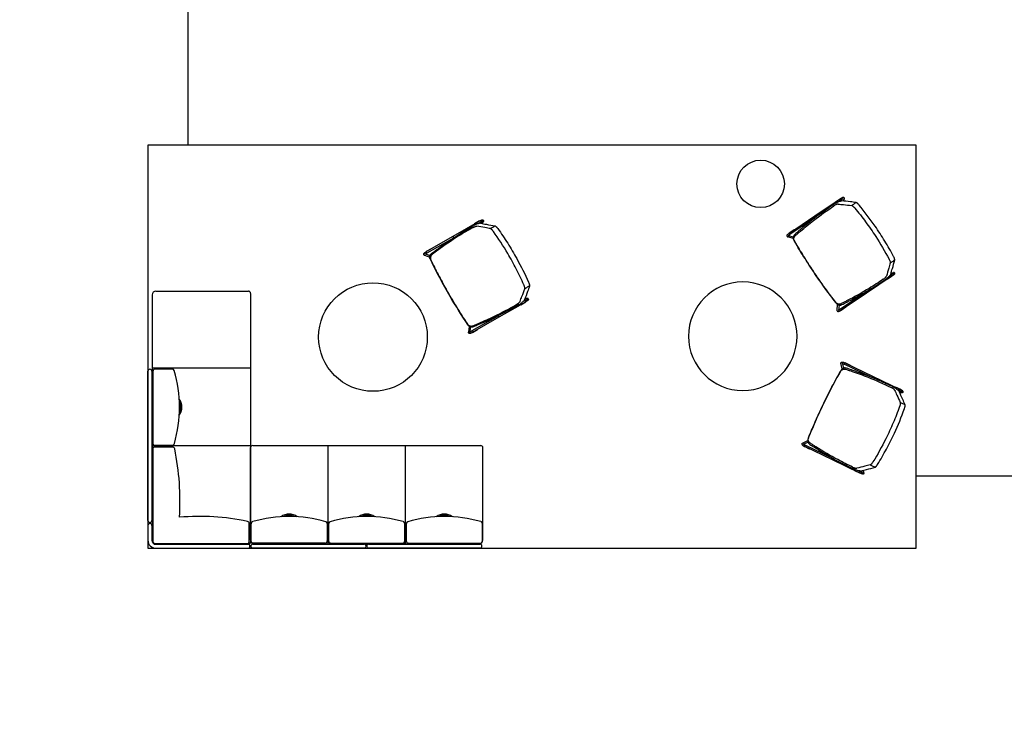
# Model space of a CAD drawing. Header units: inches. Extents: x -92 to 3837, y -260 to 2192.
# Tile 17 of 31: x 1055 to 1382, y 1213 to 1442. Entities that reach past the tile are written whole.
import ezdxf
from ezdxf import colors
from ezdxf.entities.mleader import LeaderData, LeaderLine
from ezdxf.math import Vec2, Vec3

# ---------------------------------------------------------------- set-up
doc = ezdxf.new("R2010")
doc.units = ezdxf.units.IN
doc.header["$MEASUREMENT"] = 0
doc.layers.get('0').update_dxf_attribs({"linetype": 'CONTINUOUS'})
for name, color, linetype in [('I-FLOR-CASE', 8, 'CONTINUOUS'), ('I-FURN', 8, 'CONTINUOUS'), ('I-FURN-CHAR', 9, 'CONTINUOUS'), ('triLabelLayer', 7, 'CONTINUOUS'), ('triSpaceLayer', 7, 'CONTINUOUS')]:
    doc.layers.add(name, color=color, linetype=linetype)
doc.styles.add('FDC_SPC', font='ROMANS.SHX', dxfattribs={"height": 12})
doc.styles.get("Standard").update_dxf_attribs({"font": 'romans.shx'})

# ---------------------------------------------------------------- blocks, each defined once
blk = doc.blocks.new('Knoll_Studio_Platner_Tables_Coffee - Coffee Table 36_D-3638371-POWER _ COMM - LEVEL 03')
for start, end in [(0, 180), (180, 0)]:
    blk.add_arc((0, 0), 18, start, end)
blk = doc.blocks.new('Steelcase Coalesse - Lagunitas - Seating - Chaise - Three Seat - High Back Screen - Left Corner Cushion_One Articulating Back-5747244-POWER _ COMM - LEVEL 03')
for p, q in [((-25.91, 16.38), (-56.73, 16.38)), ((-51.49, 16.69), (-56.38, 16.69)), ((-51.49, 18), (-56.37, 18)), ((-49.48, 16.61), (-56.36, 16.61)), ((-49.77, 18), (-0.26, 18)), ((-0.26, 16.71), (-49.77, 16.71)), ((25.02, 16.61), (-49.48, 16.61)), ((-25, -16), (-25, 16.61)), ((-0.26, 16.71), (-24.35, 16.71)), ((-0.35, 16.35), (-24.3, 16.35)), ((0.7, -16), (0.7, 16.61)), ((-58.98, 15.39), (-58.98, -15.14)), ((-57.69, 15.38), (-57.69, -15.14)), ((-57.61, 15.36), (-57.61, -15.3)), ((-57.37, 15.73), (-57.37, -15.08)), ((-25.41, 15.88), (-25.41, 9.87)), ((-24.8, 15.85), (-24.8, 9.97)), ((0.4, 9.88), (0.4, 15.6)), ((26.27, 15.36), (26.27, -15.3)), ((-50.03, -16), (-56.91, -16)), ((-56.87, -15.58), (-50.82, -15.58)), ((25.45, -16), (-50.03, -16))]:
    blk.add_line(p, q)
for centre, radius, start, end in [((-56.37, 15.39), 2.61, 90, 180), ((-56.38, 15.38), 1.31, 90, 180), ((-56.36, 15.36), 1.25, 90, 180), ((-56.73, 15.73), 0.643, 90, 180), ((-51.49, 17.34), 0.656, 270, 90), ((-49.77, 17.35), 0.646, 90, 270), ((-25.91, 15.88), 0.5, 0, 90), ((-24.3, 15.85), 0.5, 90, 180), ((-0.35, 15.6), 0.75, 360, 90), ((-0.26, 17.35), 0.646, 270, 90), ((25.02, 15.36), 1.25, 0, 90), ((-26.16, 9.87), 0.75, 281.4898, 360), ((-24.05, 9.97), 0.75, 180, 253.7198), ((-0.24, 9.88), 0.64, 286.3901, 0), ((-125.24, 0.82), 76.8, 348.1209, 5.0169), ((-43.43, 94.84), 87.46, 266.5267, 281.4898), ((-12.2, 50.54), 43.02, 253.7198, 286.3901), ((-12.2, 11.35), 4.6, 234.4867, 305.5133), ((-12.2, 10.7), 3.57, 241.5312, 298.4688), ((-58.34, -15.14), 0.647, 180, 0), ((-56.91, -15.3), 0.7, 180, 270), ((-56.87, -15.08), 0.5, 180, 270), ((-50.82, -14.83), 0.75, 270, 348.1209), ((25.57, -15.3), 0.7, 270, 0)]:
    blk.add_arc(centre, radius, start, end)
blk = doc.blocks.new('Steelcase Coalesse - Lagunitas - Seating - Lounge - Three Seat - High Back Screen - Three Articulating Back-5750458-POWER _ COMM - LEVEL 03')
for p, q in [((-26.09, 16.35), (-50.04, 16.35)), ((-49.77, 18), (-12.85, 18)), ((-12.85, 16.71), (-49.77, 16.71)), ((25.02, 16.61), (-49.48, 16.61)), ((-25, -16), (-25, 16.61)), ((-0.35, 16.35), (-24.3, 16.35)), ((-11.38, 18), (25.54, 18)), ((25.54, 16.71), (-11.38, 16.71)), ((0.7, -16), (0.7, 16.61)), ((1.63, 16.35), (25.58, 16.35)), ((-50.73, 15.36), (-50.73, -15.3)), ((-50.54, 15.85), (-50.54, 9.97)), ((-25.34, 9.88), (-25.34, 15.6)), ((-24.8, 15.85), (-24.8, 9.97)), ((0.4, 9.88), (0.4, 15.6)), ((0.88, 9.88), (0.88, 15.6)), ((26.08, 15.85), (26.08, 9.97)), ((26.27, 15.36), (26.27, -15.3)), ((25.45, -16), (-50.03, -16))]:
    blk.add_line(p, q)
for centre, radius, start, end in [((-49.48, 15.36), 1.25, 90, 180), ((-50.04, 15.85), 0.5, 90, 180), ((-49.77, 17.35), 0.646, 90, 270), ((-26.09, 15.6), 0.75, 360, 90), ((-24.3, 15.85), 0.5, 90, 180), ((-12.85, 17.35), 0.646, 270, 90), ((-11.38, 17.35), 0.646, 90, 270), ((-0.35, 15.6), 0.75, 360, 90), ((1.63, 15.6), 0.75, 90, 180), ((25.02, 15.36), 1.25, 0, 90), ((25.54, 17.35), 0.646, 270, 90), ((25.58, 15.85), 0.5, 0, 90), ((-49.79, 9.97), 0.75, 180, 253.7198), ((-25.98, 9.88), 0.64, 286.3901, 0), ((-24.05, 9.97), 0.75, 180, 253.7198), ((-0.24, 9.88), 0.64, 286.3901, 0), ((1.52, 9.88), 0.64, 180, 253.6099), ((25.33, 9.97), 0.75, 286.2802, 0), ((-37.94, 50.54), 43.02, 253.7198, 286.3901), ((-37.94, 11.35), 4.6, 234.4867, 305.5133), ((-37.94, 10.7), 3.57, 241.5312, 298.4688), ((-12.2, 50.54), 43.02, 253.7198, 286.3901), ((-12.2, 11.35), 4.6, 234.4867, 305.5133), ((-12.2, 10.7), 3.57, 241.5312, 298.4688), ((13.48, 50.54), 43.02, 253.6099, 286.2802), ((13.48, 11.35), 4.6, 234.4867, 305.5133), ((13.48, 10.7), 3.57, 241.5312, 298.4688), ((-50.03, -15.3), 0.7, 180, 270), ((25.57, -15.3), 0.7, 270, 0)]:
    blk.add_arc(centre, radius, start, end)
blk = doc.blocks.new('HighTower_Ace_Lounge - HighTower_Ace_Lounge-V97-POWER _ COMM - LEVEL 03')
for p, q in [((-15.46, 10.12), (-15.46, 8.22)), ((-15.46, 10.12), (-15.34, 10.12)), ((-15.39, 10.08), (-15.39, -0.07)), ((-15.33, 10.12), (-15.38, 10.12)), ((-15.15, 10.92), (-14.65, 10.01)), ((-14.98, 10.12), (-15.07, 10.12)), ((-15, 10.12), (-14.94, 10.12)), ((-14.94, 10.12), (-14.95, 10.12)), ((-14.89, 9.44), (-14.89, 10.08)), ((-14.8, 10.92), (-14.81, 10.91)), ((-14.31, 10.44), (-14.71, 11.16)), ((14.71, 11.16), (14.31, 10.44)), ((14.65, 10.01), (15.15, 10.92)), ((14.8, 10.92), (14.81, 10.91)), ((14.89, 10.08), (14.89, 9.44)), ((14.95, 10.12), (14.94, 10.12)), ((14.94, 10.12), (15, 10.12)), ((15.02, 10.12), (14.98, 10.12)), ((15.38, 10.12), (15.33, 10.12)), ((15.34, 10.12), (15.46, 10.12)), ((15.39, -0.07), (15.39, 10.08)), ((15.46, 8.22), (15.46, 10.12)), ((-15.38, 8.22), (-15.46, 8.22)), ((15.46, 8.22), (15.39, 8.22)), ((-14.89, -0.07), (-14.89, 0.05)), ((14.89, 0.05), (14.89, -0.07)), ((-15.39, -0.07), (-15.39, -10.23)), ((-15.39, -0.07), (-15.39, -0.07)), ((-15.1, -0.07), (-15.37, -0.07)), ((-15.08, -0.07), (-15.36, -0.07)), ((-14.94, -0.07), (-15.1, -0.07)), ((-14.92, -0.07), (-15.08, -0.07)), ((-14.89, -10.23), (-14.89, -0.07)), ((-14.89, -0.07), (-14.89, -0.07)), ((14.89, -0.07), (14.89, -10.23)), ((14.89, -0.07), (14.89, -0.07)), ((15.08, -0.07), (14.92, -0.07)), ((15.1, -0.07), (14.94, -0.07)), ((15.36, -0.07), (15.08, -0.07)), ((15.37, -0.07), (15.1, -0.07)), ((15.39, -10.23), (15.39, -0.07)), ((15.39, -0.07), (15.39, -0.07)), ((-15.46, -8.38), (-15.46, -10.28)), ((-15.46, -8.38), (-15.38, -8.38)), ((15.39, -8.38), (15.46, -8.38)), ((15.46, -10.28), (15.46, -8.38)), ((-15.34, -10.28), (-15.46, -10.28)), ((-15.38, -10.28), (-15.33, -10.28)), ((-15.07, -10.28), (-15.02, -10.28)), ((-13.6, -9.86), (-15, -11.01)), ((-14.94, -10.28), (-14.97, -10.28)), ((-14.95, -10.28), (-14.94, -10.28)), ((-14.77, -11.02), (-14.77, -11.02)), ((-14.68, -11.4), (-13.19, -10.17)), ((13.19, -10.17), (14.68, -11.4)), ((15, -11.01), (13.6, -9.86)), ((14.77, -11.02), (14.77, -11.02)), ((15.02, -10.28), (15.14, -10.28)), ((15.33, -10.28), (15.38, -10.28)), ((15.46, -10.28), (15.34, -10.28))]:
    blk.add_line(p, q)
at = {"flags": 128}
for points in [[(-14.97, 11.33), (-15.04, 11.32), (-15.1, 11.3), (-15.14, 11.27), (-15.18, 11.25), (-15.2, 11.22), (-15.22, 11.19), (-15.24, 11.17), (-15.25, 11.14), (-15.26, 11.12), (-15.27, 11.09), (-15.28, 11.07), (-15.29, 11.04), (-15.3, 11.02), (-15.3, 10.99), (-15.31, 10.96), (-15.32, 10.94), (-15.32, 10.91), (-15.33, 10.88), (-15.33, 10.85), (-15.34, 10.82), (-15.34, 10.78), (-15.35, 10.75), (-15.35, 10.72), (-15.36, 10.68), (-15.36, 10.65), (-15.37, 10.61), (-15.37, 10.57), (-15.37, 10.54), (-15.37, 10.5), (-15.38, 10.46), (-15.38, 10.42), (-15.38, 10.38), (-15.38, 10.34), (-15.39, 10.3), (-15.39, 10.26), (-15.39, 10.22), (-15.39, 10.17), (-15.39, 10.13), (-15.39, 10.09), (-15.39, 10.08)], [(-14.97, 11.33), (-14.91, 11.32), (-14.85, 11.3), (-14.81, 11.27), (-14.77, 11.25), (-14.75, 11.22), (-14.73, 11.19), (-14.71, 11.17), (-14.71, 11.16)], [(-14.88, 10.43), (-14.88, 10.4), (-14.88, 10.36), (-14.88, 10.32), (-14.89, 10.29), (-14.89, 10.25), (-14.89, 10.21), (-14.89, 10.17), (-14.89, 10.14), (-14.89, 10.1), (-14.89, 10.08)], [(14.97, 11.33), (14.91, 11.32), (14.85, 11.3), (14.81, 11.27), (14.77, 11.25), (14.75, 11.22), (14.73, 11.19), (14.71, 11.17), (14.71, 11.16)], [(14.88, 10.43), (14.88, 10.4), (14.88, 10.36), (14.88, 10.32), (14.89, 10.29), (14.89, 10.25), (14.89, 10.21), (14.89, 10.17), (14.89, 10.14), (14.89, 10.1), (14.89, 10.08)], [(14.97, 11.33), (15.04, 11.32), (15.1, 11.3), (15.14, 11.27), (15.18, 11.25), (15.2, 11.22), (15.22, 11.19), (15.24, 11.17), (15.25, 11.14), (15.26, 11.12), (15.27, 11.09), (15.28, 11.07), (15.29, 11.04), (15.3, 11.02), (15.3, 10.99), (15.31, 10.96), (15.32, 10.94), (15.32, 10.91), (15.33, 10.88), (15.33, 10.85), (15.34, 10.82), (15.34, 10.78), (15.35, 10.75), (15.35, 10.72), (15.36, 10.68), (15.36, 10.65), (15.37, 10.61), (15.37, 10.57), (15.37, 10.54), (15.37, 10.5), (15.38, 10.46), (15.38, 10.42), (15.38, 10.38), (15.38, 10.34), (15.39, 10.3), (15.39, 10.26), (15.39, 10.22), (15.39, 10.17), (15.39, 10.13), (15.39, 10.09), (15.39, 10.08)], [(-14.89, -11.48), (-14.94, -11.47), (-14.99, -11.46), (-15.03, -11.45), (-15.06, -11.42), (-15.1, -11.4), (-15.12, -11.38), (-15.15, -11.35), (-15.17, -11.33), (-15.19, -11.3), (-15.2, -11.28), (-15.22, -11.25), (-15.23, -11.22), (-15.24, -11.2), (-15.25, -11.17), (-15.26, -11.14), (-15.28, -11.11), (-15.29, -11.08), (-15.29, -11.05), (-15.3, -11.02), (-15.31, -10.98), (-15.32, -10.95), (-15.33, -10.92), (-15.33, -10.88), (-15.34, -10.84), (-15.35, -10.81), (-15.35, -10.77), (-15.36, -10.73), (-15.36, -10.69), (-15.37, -10.65), (-15.37, -10.61), (-15.37, -10.57), (-15.38, -10.53), (-15.38, -10.49), (-15.38, -10.45), (-15.39, -10.41), (-15.39, -10.37), (-15.39, -10.32), (-15.39, -10.28), (-15.39, -10.24), (-15.39, -10.23)], [(-14.83, -10.86), (-14.83, -10.84), (-14.84, -10.81), (-14.84, -10.78), (-14.85, -10.75), (-14.85, -10.72), (-14.86, -10.69), (-14.86, -10.66), (-14.87, -10.63), (-14.87, -10.6), (-14.87, -10.56), (-14.88, -10.53), (-14.88, -10.49), (-14.88, -10.46), (-14.88, -10.42), (-14.89, -10.38), (-14.89, -10.35), (-14.89, -10.31), (-14.89, -10.27), (-14.89, -10.23), (-14.89, -10.23)], [(-14.89, -11.48), (-14.84, -11.47), (-14.79, -11.46), (-14.75, -11.45), (-14.71, -11.42), (-14.68, -11.4), (-14.68, -11.4)], [(14.89, -11.48), (14.84, -11.47), (14.79, -11.46), (14.75, -11.45), (14.71, -11.42), (14.68, -11.4), (14.68, -11.4)], [(14.83, -10.86), (14.83, -10.84), (14.84, -10.81), (14.84, -10.78), (14.85, -10.75), (14.85, -10.72), (14.86, -10.69), (14.86, -10.66), (14.87, -10.63), (14.87, -10.6), (14.87, -10.56), (14.88, -10.53), (14.88, -10.49), (14.88, -10.46), (14.88, -10.42), (14.89, -10.38), (14.89, -10.35), (14.89, -10.31), (14.89, -10.27), (14.89, -10.23), (14.89, -10.23)], [(14.89, -11.48), (14.94, -11.47), (14.99, -11.46), (15.03, -11.45), (15.06, -11.42), (15.1, -11.4), (15.12, -11.38), (15.15, -11.35), (15.17, -11.33), (15.19, -11.3), (15.2, -11.28), (15.22, -11.25), (15.23, -11.22), (15.24, -11.2), (15.25, -11.17), (15.26, -11.14), (15.28, -11.11), (15.29, -11.08), (15.29, -11.05), (15.3, -11.02), (15.31, -10.98), (15.32, -10.95), (15.33, -10.92), (15.33, -10.88), (15.34, -10.84), (15.35, -10.81), (15.35, -10.77), (15.36, -10.73), (15.36, -10.69), (15.37, -10.65), (15.37, -10.61), (15.37, -10.57), (15.38, -10.53), (15.38, -10.49), (15.38, -10.45), (15.39, -10.41), (15.39, -10.37), (15.39, -10.32), (15.39, -10.28), (15.39, -10.24), (15.39, -10.23)]]:
    blk.add_lwpolyline(points, dxfattribs=at)
for points, knots in [([(-14.63, 10.06), (-14.21, 10.56), (-13.17, 11.81), (-12.11, 13.05), (-11.46, 13.79)], [0, 0, 0, 0, 0.4, 1, 1, 1, 1]), ([(-11.46, 13.79), (-11.4, 13.83), (-11.3, 13.88), (-11.11, 13.94), (-10.96, 13.99), (-10.8, 14.03), (-10.57, 14.07), (-10.38, 14.1), (-10.26, 14.11)], [0, 0, 0, 0, 0.25, 0.375, 0.5, 0.625, 0.75, 1, 1, 1, 1]), ([(-10.26, 14.11), (-8.31, 14.31), (-4.41, 14.59), (2.45, 14.69), (7.34, 14.41), (10.26, 14.11)], [0, 0, 0, 0, 0.285714, 0.571429, 1, 1, 1, 1]), ([(10.26, 14.11), (10.38, 14.1), (10.57, 14.07), (10.8, 14.03), (10.97, 13.99), (11.12, 13.94), (11.3, 13.88), (11.4, 13.82), (11.46, 13.79)], [0, 0, 0, 0, 0.25, 0.375, 0.5, 0.625, 0.75, 1, 1, 1, 1]), ([(11.46, 13.79), (11.89, 13.3), (12.96, 12.06), (14.01, 10.81), (14.63, 10.06)], [0, 0, 0, 0, 0.4, 1, 1, 1, 1]), ([(-11.48, 11.98), (-11.87, 11.52), (-12.85, 10.36), (-13.82, 9.2), (-14.39, 8.49)], [0, 0, 0, 0, 0.4, 1, 1, 1, 1]), ([(-10.19, 12.37), (-10.34, 12.35), (-10.54, 12.32), (-10.8, 12.27), (-10.98, 12.22), (-11.14, 12.16), (-11.33, 12.09), (-11.43, 12.03), (-11.48, 11.98)], [0, 0, 0, 0, 0.25, 0.375, 0.5, 0.625, 0.75, 1, 1, 1, 1]), ([(10.19, 12.37), (8.26, 12.57), (4.38, 12.85), (-2.43, 12.95), (-7.29, 12.66), (-10.19, 12.37)], [0, 0, 0, 0, 0.285714, 0.571429, 1, 1, 1, 1]), ([(11.48, 11.98), (11.44, 12.02), (11.34, 12.08), (11.08, 12.19), (10.77, 12.28), (10.45, 12.34), (10.28, 12.36), (10.19, 12.37)], [0, 0, 0, 0, 0.2, 0.4, 0.7, 0.85, 1, 1, 1, 1]), ([(14.39, 8.49), (14.01, 8.96), (13.05, 10.13), (12.07, 11.29), (11.48, 11.98)], [0, 0, 0, 0, 0.4, 1, 1, 1, 1]), ([(15.1, 7.75), (15.1, 8.08), (15.06, 8.59), (14.96, 9.19), (14.86, 9.57), (14.75, 9.87), (14.67, 10.01), (14.63, 10.06)], [-1, -1, -1, -1, -0.666667, -0.5, -0.333333, -0.166667, 0, 0, 0, 0]), ([(-14.41, -5.51), (-14.61, -3.75), (-14.99, 0.67), (-15.12, 5.1), (-15.1, 7.75)], [0, 0, 0, 0, 0.4, 1, 1, 1, 1]), ([(-14.67, 7.05), (-14.68, 5.2), (-14.59, 0.56), (-14.21, -4.06), (-13.88, -6.83)], [0, 0, 0, 0, 0.4, 1, 1, 1, 1]), ([(13.88, -6.83), (14.1, -4.98), (14.53, -0.36), (14.69, 4.27), (14.67, 7.05)], [0, 0, 0, 0, 0.4, 1, 1, 1, 1]), ([(15.1, 7.75), (15.11, 5.98), (15.04, 1.55), (14.71, -2.87), (14.41, -5.51)], [0, 0, 0, 0, 0.4, 1, 1, 1, 1]), ([(-12.65, -10.33), (-12.79, -10.32), (-12.99, -10.28), (-13.24, -10.17), (-13.4, -10.06), (-13.53, -9.95), (-13.64, -9.84), (-13.74, -9.72), (-13.82, -9.59), (-13.89, -9.45), (-13.96, -9.26), (-14, -9.11), (-14.01, -9.01)], [0, 0, 0, 0, 0.2, 0.3, 0.4, 0.475, 0.55, 0.625, 0.7, 0.775, 0.85, 1, 1, 1, 1]), ([(-13.62, -9.01), (-13.6, -9.15), (-13.55, -9.34), (-13.43, -9.59), (-13.33, -9.75), (-13.22, -9.88), (-13.1, -9.99), (-12.98, -10.08), (-12.85, -10.16), (-12.71, -10.23), (-12.52, -10.3), (-12.37, -10.33), (-12.26, -10.33)], [0, 0, 0, 0, 0.2, 0.3, 0.4, 0.475, 0.55, 0.625, 0.7, 0.775, 0.85, 1, 1, 1, 1]), ([(12.26, -10.33), (12.4, -10.32), (12.6, -10.28), (12.85, -10.17), (13.01, -10.06), (13.14, -9.95), (13.25, -9.84), (13.35, -9.72), (13.43, -9.59), (13.5, -9.45), (13.57, -9.26), (13.61, -9.11), (13.62, -9.01)], [0, 0, 0, 0, 0.2, 0.3, 0.4, 0.475, 0.55, 0.625, 0.7, 0.775, 0.85, 1, 1, 1, 1]), ([(14.01, -9.01), (13.99, -9.15), (13.94, -9.34), (13.82, -9.59), (13.72, -9.75), (13.61, -9.88), (13.49, -9.99), (13.37, -10.08), (13.24, -10.16), (13.1, -10.23), (12.91, -10.3), (12.76, -10.33), (12.65, -10.33)], [0, 0, 0, 0, 0.2, 0.3, 0.4, 0.475, 0.55, 0.625, 0.7, 0.775, 0.85, 1, 1, 1, 1]), ([(12.65, -10.33), (8.92, -10.59), (2.82, -10.82), (-5.64, -10.73), (-10.32, -10.5), (-12.65, -10.33)], [0, 0, 0, 0, 0.444444, 0.722222, 1, 1, 1, 1]), ([(-12.26, -10.33), (-10.46, -10.46), (-6.83, -10.65), (-0.91, -10.79), (5.47, -10.71), (10.01, -10.49), (12.26, -10.33)], [0, 0, 0, 0, 0.222222, 0.444444, 0.722222, 1, 1, 1, 1])]:
    blk.add_open_spline(points, degree=3, knots=knots)
for points in [[(-11.48, 11.98), (-11.48, 12.29), (-11.47, 12.89), (-11.47, 13.49), (-11.46, 13.79)], [(11.46, 13.79), (11.47, 13.49), (11.47, 12.89), (11.48, 12.28), (11.48, 11.98)], [(-15.27, 10.12), (-15.3, 10.12), (-15.32, 10.12), (-15.34, 10.12)], [(-15.34, 10.12), (-15.34, 10.12), (-15.34, 10.11), (-15.34, 10.1)], [(-14.63, 10.06), (-14.67, 10.01), (-14.75, 9.87), (-14.86, 9.57), (-14.96, 9.19), (-15.04, 8.74), (-15.09, 8.25), (-15.1, 7.92), (-15.1, 7.75)], [(-15, 10.12), (-15.02, 10.12), (-15.04, 10.12), (-15.06, 10.12)], [(-15, 10.08), (-15, 10.09), (-15, 10.1), (-15, 10.12), (-15, 10.12)], [(15, 10.12), (15, 10.12), (15, 10.11), (15, 10.1)], [(15.31, 10.12), (15.3, 10.12), (15.27, 10.12), (15.24, 10.12), (15.23, 10.12)], [(15.34, 10.08), (15.34, 10.09), (15.34, 10.1), (15.34, 10.12), (15.34, 10.12)], [(-14.67, 7.05), (-14.67, 7.18), (-14.66, 7.43), (-14.62, 7.79), (-14.56, 8.1), (-14.48, 8.35), (-14.42, 8.45), (-14.39, 8.49)], [(14.39, 8.49), (14.42, 8.45), (14.48, 8.35), (14.56, 8.1), (14.62, 7.79), (14.66, 7.43), (14.67, 7.18), (14.67, 7.05)], [(-14.01, -9.01), (-14.08, -8.42), (-14.22, -7.25), (-14.35, -6.09), (-14.41, -5.51)], [(14.41, -5.51), (14.35, -6.09), (14.22, -7.25), (14.08, -8.42), (14.01, -9.01)], [(-13.88, -6.83), (-13.83, -7.19), (-13.75, -7.91), (-13.66, -8.64), (-13.62, -9.01)], [(13.62, -9.01), (13.66, -8.64), (13.75, -7.91), (13.83, -7.19), (13.88, -6.83)], [(-15.34, -10.23), (-15.34, -10.24), (-15.34, -10.25), (-15.34, -10.27), (-15.34, -10.28)], [(-15.1, -10.28), (-15.08, -10.28), (-15.06, -10.28), (-15.05, -10.28)], [(15.03, -10.28), (15.05, -10.28), (15.07, -10.28), (15.1, -10.28)], [(15.34, -10.28), (15.34, -10.27), (15.34, -10.26), (15.34, -10.25)]]:
    blk.add_open_spline(points, degree=3)
blk = doc.blocks.new('Knoll_Studio_Platner_Tables_Coffee - Coffee Table 36_D-2393941-POWER _ COMM - LEVEL 03')
for start, end in [(360, 180), (180, 360)]:
    blk.add_arc((0, 0), 18, start, end)
blk = doc.blocks.new('HighTower_Ace_Lounge - HighTower_Ace_Lounge-V95-POWER _ COMM - LEVEL 03')
for p, q in [((-15.46, 10.28), (-15.46, 8.38)), ((-15.46, 10.28), (-15.34, 10.28)), ((-15.39, 10.23), (-15.39, 0.07)), ((-15.33, 10.28), (-15.38, 10.28)), ((-15.02, 10.28), (-15.07, 10.28)), ((-15, 11.01), (-13.6, 9.86)), ((-14.97, 10.28), (-14.94, 10.28)), ((-14.94, 10.28), (-14.95, 10.28)), ((-14.89, 0.07), (-14.89, 10.23)), ((-14.77, 11.02), (-14.77, 11.02)), ((-13.19, 10.17), (-14.68, 11.4)), ((14.68, 11.4), (13.19, 10.17)), ((13.6, 9.86), (15, 11.01)), ((14.77, 11.02), (14.77, 11.02)), ((14.89, 10.23), (14.89, 0.07)), ((15.14, 10.28), (15.02, 10.28)), ((15.38, 10.28), (15.33, 10.28)), ((15.34, 10.28), (15.46, 10.28)), ((15.39, 0.07), (15.39, 10.23)), ((15.46, 8.38), (15.46, 10.28)), ((-15.38, 8.38), (-15.46, 8.38)), ((15.46, 8.38), (15.39, 8.38)), ((-15.39, 0.07), (-15.39, -10.08)), ((-15.39, 0.07), (-15.39, 0.07)), ((-15.37, 0.07), (-15.1, 0.07)), ((-15.36, 0.07), (-15.08, 0.07)), ((-15.1, 0.07), (-14.94, 0.07)), ((-15.08, 0.07), (-14.92, 0.07)), ((-14.89, -0.05), (-14.89, 0.07)), ((-14.89, 0.07), (-14.89, 0.07)), ((14.89, 0.07), (14.89, -0.05)), ((14.89, 0.07), (14.89, 0.07)), ((14.92, 0.07), (15.08, 0.07)), ((14.94, 0.07), (15.1, 0.07)), ((15.08, 0.07), (15.36, 0.07)), ((15.1, 0.07), (15.37, 0.07)), ((15.39, -10.08), (15.39, 0.07)), ((15.39, 0.07), (15.39, 0.07)), ((-15.46, -8.22), (-15.46, -10.12)), ((-15.46, -8.22), (-15.38, -8.22)), ((-14.89, -10.08), (-14.89, -9.44)), ((14.89, -9.44), (14.89, -10.08)), ((15.39, -8.22), (15.46, -8.22)), ((15.46, -10.12), (15.46, -8.22)), ((-15.34, -10.12), (-15.46, -10.12)), ((-15.38, -10.12), (-15.33, -10.12)), ((-14.65, -10.01), (-15.15, -10.92)), ((-15.07, -10.12), (-14.98, -10.12)), ((-14.94, -10.12), (-15, -10.12)), ((-14.95, -10.12), (-14.94, -10.12)), ((-14.8, -10.92), (-14.81, -10.91)), ((-14.71, -11.16), (-14.31, -10.44)), ((14.31, -10.44), (14.71, -11.16)), ((15.15, -10.92), (14.65, -10.01)), ((14.8, -10.92), (14.81, -10.91)), ((15, -10.12), (14.94, -10.12)), ((14.94, -10.12), (14.95, -10.12)), ((14.98, -10.12), (15.02, -10.12)), ((15.33, -10.12), (15.38, -10.12)), ((15.46, -10.12), (15.34, -10.12))]:
    blk.add_line(p, q)
at = {"flags": 128}
for points in [[(-14.89, 11.48), (-14.94, 11.47), (-14.99, 11.46), (-15.03, 11.45), (-15.06, 11.42), (-15.1, 11.4), (-15.12, 11.38), (-15.15, 11.35), (-15.17, 11.33), (-15.19, 11.3), (-15.2, 11.28), (-15.22, 11.25), (-15.23, 11.22), (-15.24, 11.2), (-15.25, 11.17), (-15.26, 11.14), (-15.28, 11.11), (-15.29, 11.08), (-15.29, 11.05), (-15.3, 11.02), (-15.31, 10.98), (-15.32, 10.95), (-15.33, 10.92), (-15.33, 10.88), (-15.34, 10.84), (-15.35, 10.81), (-15.35, 10.77), (-15.36, 10.73), (-15.36, 10.69), (-15.37, 10.65), (-15.37, 10.61), (-15.37, 10.57), (-15.38, 10.53), (-15.38, 10.49), (-15.38, 10.45), (-15.39, 10.41), (-15.39, 10.37), (-15.39, 10.32), (-15.39, 10.28), (-15.39, 10.24), (-15.39, 10.23)], [(-14.89, 11.48), (-14.84, 11.47), (-14.79, 11.46), (-14.75, 11.45), (-14.71, 11.42), (-14.68, 11.4), (-14.68, 11.4)], [(-14.83, 10.86), (-14.83, 10.84), (-14.84, 10.81), (-14.84, 10.78), (-14.85, 10.75), (-14.85, 10.72), (-14.86, 10.69), (-14.86, 10.66), (-14.87, 10.63), (-14.87, 10.6), (-14.87, 10.56), (-14.88, 10.53), (-14.88, 10.49), (-14.88, 10.46), (-14.88, 10.42), (-14.89, 10.38), (-14.89, 10.35), (-14.89, 10.31), (-14.89, 10.27), (-14.89, 10.23), (-14.89, 10.23)], [(14.89, 11.48), (14.84, 11.47), (14.79, 11.46), (14.75, 11.45), (14.71, 11.42), (14.68, 11.4), (14.68, 11.4)], [(14.83, 10.86), (14.83, 10.84), (14.84, 10.81), (14.84, 10.78), (14.85, 10.75), (14.85, 10.72), (14.86, 10.69), (14.86, 10.66), (14.87, 10.63), (14.87, 10.6), (14.87, 10.56), (14.88, 10.53), (14.88, 10.49), (14.88, 10.46), (14.88, 10.42), (14.89, 10.38), (14.89, 10.35), (14.89, 10.31), (14.89, 10.27), (14.89, 10.23), (14.89, 10.23)], [(14.89, 11.48), (14.94, 11.47), (14.99, 11.46), (15.03, 11.45), (15.06, 11.42), (15.1, 11.4), (15.12, 11.38), (15.15, 11.35), (15.17, 11.33), (15.19, 11.3), (15.2, 11.28), (15.22, 11.25), (15.23, 11.22), (15.24, 11.2), (15.25, 11.17), (15.26, 11.14), (15.28, 11.11), (15.29, 11.08), (15.29, 11.05), (15.3, 11.02), (15.31, 10.98), (15.32, 10.95), (15.33, 10.92), (15.33, 10.88), (15.34, 10.84), (15.35, 10.81), (15.35, 10.77), (15.36, 10.73), (15.36, 10.69), (15.37, 10.65), (15.37, 10.61), (15.37, 10.57), (15.38, 10.53), (15.38, 10.49), (15.38, 10.45), (15.39, 10.41), (15.39, 10.37), (15.39, 10.32), (15.39, 10.28), (15.39, 10.24), (15.39, 10.23)], [(-14.97, -11.33), (-15.04, -11.32), (-15.1, -11.3), (-15.14, -11.27), (-15.18, -11.25), (-15.2, -11.22), (-15.22, -11.19), (-15.24, -11.17), (-15.25, -11.14), (-15.26, -11.12), (-15.27, -11.09), (-15.28, -11.07), (-15.29, -11.04), (-15.3, -11.02), (-15.3, -10.99), (-15.31, -10.96), (-15.32, -10.94), (-15.32, -10.91), (-15.33, -10.88), (-15.33, -10.85), (-15.34, -10.82), (-15.34, -10.78), (-15.35, -10.75), (-15.35, -10.72), (-15.36, -10.68), (-15.36, -10.65), (-15.37, -10.61), (-15.37, -10.57), (-15.37, -10.54), (-15.37, -10.5), (-15.38, -10.46), (-15.38, -10.42), (-15.38, -10.38), (-15.38, -10.34), (-15.39, -10.3), (-15.39, -10.26), (-15.39, -10.22), (-15.39, -10.17), (-15.39, -10.13), (-15.39, -10.09), (-15.39, -10.08)], [(-14.97, -11.33), (-14.91, -11.32), (-14.85, -11.3), (-14.81, -11.27), (-14.77, -11.25), (-14.75, -11.22), (-14.73, -11.19), (-14.71, -11.17), (-14.71, -11.16)], [(-14.88, -10.43), (-14.88, -10.4), (-14.88, -10.36), (-14.88, -10.32), (-14.89, -10.29), (-14.89, -10.25), (-14.89, -10.21), (-14.89, -10.17), (-14.89, -10.14), (-14.89, -10.1), (-14.89, -10.08)], [(14.97, -11.33), (14.91, -11.32), (14.85, -11.3), (14.81, -11.27), (14.77, -11.25), (14.75, -11.22), (14.73, -11.19), (14.71, -11.17), (14.71, -11.16)], [(14.88, -10.43), (14.88, -10.4), (14.88, -10.36), (14.88, -10.32), (14.89, -10.29), (14.89, -10.25), (14.89, -10.21), (14.89, -10.17), (14.89, -10.14), (14.89, -10.1), (14.89, -10.08)], [(14.97, -11.33), (15.04, -11.32), (15.1, -11.3), (15.14, -11.27), (15.18, -11.25), (15.2, -11.22), (15.22, -11.19), (15.24, -11.17), (15.25, -11.14), (15.26, -11.12), (15.27, -11.09), (15.28, -11.07), (15.29, -11.04), (15.3, -11.02), (15.3, -10.99), (15.31, -10.96), (15.32, -10.94), (15.32, -10.91), (15.33, -10.88), (15.33, -10.85), (15.34, -10.82), (15.34, -10.78), (15.35, -10.75), (15.35, -10.72), (15.36, -10.68), (15.36, -10.65), (15.37, -10.61), (15.37, -10.57), (15.37, -10.54), (15.37, -10.5), (15.38, -10.46), (15.38, -10.42), (15.38, -10.38), (15.38, -10.34), (15.39, -10.3), (15.39, -10.26), (15.39, -10.22), (15.39, -10.17), (15.39, -10.13), (15.39, -10.09), (15.39, -10.08)]]:
    blk.add_lwpolyline(points, dxfattribs=at)
for points in [[(-15.34, 10.28), (-15.34, 10.27), (-15.34, 10.25), (-15.34, 10.24), (-15.34, 10.23)], [(-15.05, 10.28), (-15.06, 10.28), (-15.08, 10.28), (-15.1, 10.28)], [(15.1, 10.28), (15.07, 10.28), (15.05, 10.28), (15.03, 10.28)], [(15.34, 10.25), (15.34, 10.26), (15.34, 10.27), (15.34, 10.28)], [(-14.41, 5.51), (-14.35, 6.09), (-14.22, 7.25), (-14.08, 8.42), (-14.01, 9.01)], [(-13.62, 9.01), (-13.66, 8.64), (-13.75, 7.91), (-13.83, 7.19), (-13.88, 6.83)], [(13.88, 6.83), (13.83, 7.19), (13.75, 7.91), (13.66, 8.64), (13.62, 9.01)], [(14.01, 9.01), (14.08, 8.42), (14.22, 7.25), (14.35, 6.09), (14.41, 5.51)], [(-14.39, -8.49), (-14.42, -8.45), (-14.48, -8.35), (-14.56, -8.1), (-14.62, -7.79), (-14.66, -7.43), (-14.67, -7.18), (-14.67, -7.05)], [(14.67, -7.05), (14.67, -7.18), (14.66, -7.43), (14.62, -7.79), (14.56, -8.1), (14.48, -8.35), (14.42, -8.45), (14.39, -8.49)], [(14.63, -10.06), (14.67, -10.01), (14.75, -9.87), (14.86, -9.57), (14.96, -9.19), (15.04, -8.74), (15.09, -8.25), (15.1, -7.92), (15.1, -7.75)], [(-15.34, -10.1), (-15.34, -10.11), (-15.34, -10.12), (-15.34, -10.12)], [(-15.34, -10.12), (-15.32, -10.12), (-15.3, -10.12), (-15.27, -10.12)], [(-15.06, -10.12), (-15.04, -10.12), (-15.02, -10.12), (-15, -10.12)], [(-15, -10.12), (-15, -10.12), (-15, -10.1), (-15, -10.09), (-15, -10.08)], [(-11.46, -13.79), (-11.47, -13.49), (-11.47, -12.89), (-11.48, -12.29), (-11.48, -11.98)], [(11.48, -11.98), (11.48, -12.28), (11.47, -12.89), (11.47, -13.49), (11.46, -13.79)], [(15, -10.1), (15, -10.11), (15, -10.12), (15, -10.12)], [(15.23, -10.12), (15.24, -10.12), (15.27, -10.12), (15.29, -10.12), (15.31, -10.12)], [(15.34, -10.12), (15.34, -10.12), (15.34, -10.1), (15.34, -10.09), (15.34, -10.08)]]:
    blk.add_open_spline(points, degree=3)
for points, knots in [([(-14.01, 9.01), (-13.99, 9.15), (-13.94, 9.34), (-13.82, 9.59), (-13.72, 9.75), (-13.61, 9.88), (-13.49, 9.99), (-13.37, 10.08), (-13.24, 10.16), (-13.1, 10.23), (-12.91, 10.3), (-12.76, 10.33), (-12.65, 10.33)], [0, 0, 0, 0, 0.2, 0.3, 0.4, 0.475, 0.55, 0.625, 0.7, 0.775, 0.85, 1, 1, 1, 1]), ([(-12.26, 10.33), (-12.4, 10.32), (-12.6, 10.28), (-12.85, 10.17), (-13.01, 10.06), (-13.14, 9.95), (-13.25, 9.84), (-13.35, 9.72), (-13.43, 9.59), (-13.5, 9.45), (-13.57, 9.26), (-13.61, 9.11), (-13.62, 9.01)], [0, 0, 0, 0, 0.2, 0.3, 0.4, 0.475, 0.55, 0.625, 0.7, 0.775, 0.85, 1, 1, 1, 1]), ([(-12.65, 10.33), (-10.79, 10.46), (-7.05, 10.66), (-0.94, 10.8), (5.64, 10.73), (10.32, 10.5), (12.65, 10.33)], [0, 0, 0, 0, 0.222222, 0.444444, 0.722222, 1, 1, 1, 1]), ([(12.26, 10.33), (8.65, 10.59), (2.74, 10.81), (-5.47, 10.71), (-10.01, 10.49), (-12.26, 10.33)], [0, 0, 0, 0, 0.444444, 0.722222, 1, 1, 1, 1]), ([(13.62, 9.01), (13.6, 9.15), (13.55, 9.34), (13.43, 9.59), (13.33, 9.75), (13.22, 9.88), (13.1, 9.99), (12.98, 10.08), (12.85, 10.16), (12.71, 10.23), (12.52, 10.3), (12.37, 10.33), (12.26, 10.33)], [0, 0, 0, 0, 0.2, 0.3, 0.4, 0.475, 0.55, 0.625, 0.7, 0.775, 0.85, 1, 1, 1, 1]), ([(12.65, 10.33), (12.79, 10.32), (12.99, 10.28), (13.24, 10.17), (13.4, 10.06), (13.53, 9.95), (13.64, 9.84), (13.74, 9.72), (13.82, 9.59), (13.89, 9.45), (13.96, 9.26), (14, 9.11), (14.01, 9.01)], [0, 0, 0, 0, 0.2, 0.3, 0.4, 0.475, 0.55, 0.625, 0.7, 0.775, 0.85, 1, 1, 1, 1]), ([(-13.88, 6.83), (-14.1, 4.98), (-14.53, 0.36), (-14.69, -4.27), (-14.67, -7.05)], [0, 0, 0, 0, 0.4, 1, 1, 1, 1]), ([(14.67, -7.05), (14.68, -5.2), (14.59, -0.56), (14.21, 4.06), (13.88, 6.83)], [0, 0, 0, 0, 0.4, 1, 1, 1, 1]), ([(-15.1, -7.75), (-15.11, -5.98), (-15.04, -1.55), (-14.71, 2.87), (-14.41, 5.51)], [0, 0, 0, 0, 0.4, 1, 1, 1, 1]), ([(14.41, 5.51), (14.61, 3.75), (14.99, -0.67), (15.12, -5.1), (15.1, -7.75)], [0, 0, 0, 0, 0.4, 1, 1, 1, 1]), ([(-15.1, -7.75), (-15.1, -8.08), (-15.06, -8.59), (-14.96, -9.19), (-14.86, -9.57), (-14.75, -9.87), (-14.67, -10.01), (-14.63, -10.06)], [-1, -1, -1, -1, -0.666667, -0.5, -0.333333, -0.166667, 0, 0, 0, 0]), ([(-14.39, -8.49), (-14.01, -8.96), (-13.05, -10.13), (-12.07, -11.29), (-11.48, -11.98)], [0, 0, 0, 0, 0.4, 1, 1, 1, 1]), ([(11.48, -11.98), (11.87, -11.52), (12.85, -10.36), (13.82, -9.2), (14.39, -8.49)], [0, 0, 0, 0, 0.4, 1, 1, 1, 1]), ([(-11.46, -13.79), (-11.89, -13.3), (-12.96, -12.06), (-14.01, -10.81), (-14.63, -10.06)], [0, 0, 0, 0, 0.4, 1, 1, 1, 1]), ([(-11.48, -11.98), (-11.43, -12.03), (-11.33, -12.09), (-11.14, -12.16), (-10.98, -12.22), (-10.8, -12.27), (-10.54, -12.32), (-10.34, -12.35), (-10.19, -12.37)], [0, 0, 0, 0, 0.25, 0.375, 0.5, 0.625, 0.75, 1, 1, 1, 1]), ([(-10.19, -12.37), (-8.26, -12.57), (-4.38, -12.85), (2.43, -12.95), (7.29, -12.66), (10.19, -12.37)], [0, 0, 0, 0, 0.285714, 0.571429, 1, 1, 1, 1]), ([(10.19, -12.37), (10.31, -12.35), (10.53, -12.32), (10.9, -12.25), (11.18, -12.15), (11.37, -12.06), (11.45, -12.01), (11.48, -11.98)], [0, 0, 0, 0, 0.2, 0.4, 0.7, 0.85, 1, 1, 1, 1]), ([(14.63, -10.06), (14.21, -10.56), (13.17, -11.81), (12.11, -13.05), (11.46, -13.79)], [0, 0, 0, 0, 0.4, 1, 1, 1, 1]), ([(-10.26, -14.11), (-10.38, -14.1), (-10.57, -14.07), (-10.8, -14.03), (-10.96, -13.99), (-11.11, -13.94), (-11.3, -13.88), (-11.4, -13.83), (-11.46, -13.79)], [0, 0, 0, 0, 0.25, 0.375, 0.5, 0.625, 0.75, 1, 1, 1, 1]), ([(10.26, -14.11), (8.31, -14.31), (4.41, -14.59), (-2.45, -14.69), (-7.34, -14.41), (-10.26, -14.11)], [0, 0, 0, 0, 0.285714, 0.571429, 1, 1, 1, 1]), ([(11.46, -13.79), (11.4, -13.82), (11.3, -13.88), (11.12, -13.94), (10.97, -13.99), (10.8, -14.03), (10.57, -14.07), (10.38, -14.1), (10.26, -14.11)], [0, 0, 0, 0, 0.25, 0.375, 0.5, 0.625, 0.75, 1, 1, 1, 1])]:
    blk.add_open_spline(points, degree=3, knots=knots)
blk = doc.blocks.new('Steelcase Coalesse - Await - Table - Freestanding - 19__ H-2968582-POWER _ COMM - LEVEL 03')
blk.add_circle((-16.39, 6.49), 7.87)

msp = doc.modelspace()

# ---------------------------------------------------------------- linework, layer by layer
at = {"layer": 'triSpaceLayer'}
msp.add_lwpolyline([(1384.5, 1747.44), (1111.16, 1747.44), (1111.16, 1400.66), (1098, 1400.66), (1098, 1267.03), (1352.5, 1267.03), (1352.5, 1291), (1659.41, 1291)], dxfattribs=at)
msp.add_lwpolyline([(1098, 1267.03), (1352.5, 1267.03), (1352.5, 1400.66), (1098, 1400.66), (1098, 1267.03)], close=True, dxfattribs=at)

# ---------------------------------------------------------------- block references
at = {"layer": 'I-FURN'}
for name, p, rotation in [('Steelcase Coalesse - Await - Table - Freestanding - 19__ H-2968582-POWER _ COMM - LEVEL 03', (1294.52, 1371.47), 270), ('Knoll_Studio_Platner_Tables_Coffee - Coffee Table 36_D-2393941-POWER _ COMM - LEVEL 03', (1295.1, 1337.34), 90)]:
    msp.add_blockref(name, p, dxfattribs=dict(at, rotation=rotation))
at = {"layer": 'I-FURN', "xscale": -1, "rotation": 90}
msp.add_blockref('Knoll_Studio_Platner_Tables_Coffee - Coffee Table 36_D-3638371-POWER _ COMM - LEVEL 03', (1172.56, 1337.07), dxfattribs=at)
at = {"layer": 'I-FURN-CHAR', "xscale": -1}
for name, p, rotation in [('HighTower_Ace_Lounge - HighTower_Ace_Lounge-V95-POWER _ COMM - LEVEL 03', (1327.63, 1364.48), 123.8631925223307), ('HighTower_Ace_Lounge - HighTower_Ace_Lounge-V97-POWER _ COMM - LEVEL 03', (1331.51, 1310.2), 244.3247802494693)]:
    msp.add_blockref(name, p, dxfattribs=dict(at, rotation=rotation))
at = {"layer": 'I-FURN-CHAR'}
for name, p, rotation in [('HighTower_Ace_Lounge - HighTower_Ace_Lounge-V97-POWER _ COMM - LEVEL 03', (1206.77, 1357.12), 299.7692061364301), ('Steelcase Coalesse - Lagunitas - Seating - Chaise - Three Seat - High Back Screen - Left Corner Cushion_One Articulating Back-5747244-POWER _ COMM - LEVEL 03', (1116, 1326.02), 90), ('Steelcase Coalesse - Lagunitas - Seating - Lounge - Three Seat - High Back Screen - Three Articulating Back-5750458-POWER _ COMM - LEVEL 03', (1158.27, 1285.09), 180)]:
    msp.add_blockref(name, p, dxfattribs=dict(at, rotation=rotation))

# ---------------------------------------------------------------- texts
at = {"layer": 'triLabelLayer', "color": 7, "insert": (1225.25, 1333.84), "char_height": 12, "attachment_point": 5, "style": 'FDC_SPC'}
msp.add_mtext('{\\fSansSerif;\\H0.01;}', dxfattribs=at)

# ---------------------------------------------------------------- leaders
at = {"layer": 'I-FLOR-CASE'}
ml = msp.add_multileader_mtext('Standard', dxfattribs=at)
ml.set_content('GLASS SHELVES', color=256)
ml.set_leader_properties()
ml.build(insert=Vec2(0, 0))
ml.multileader.update_dxf_attribs({"leader_type": 0, "text_right_attachment_type": 6, "dogleg_length": 0.36, "arrow_head_size": 0.18})
ctx = ml.context
ctx.base_point, ctx.arrow_head_size, ctx.landing_gap_size, ctx.plane_origin = Vec3(2901.13, 1435.73), 0.18, 0.09, Vec3(-3.53, 10.44)
ctx.right_attachment = 6
notes = []
notes.append((ctx, [(0, (0, 0, 0), (0, 0), (1, 0), 1, [])]))
ctx.mtext.insert, ctx.mtext.width = Vec3(2901.22, 1438.23), 24.3575
ml = msp.add_multileader_mtext('Standard', dxfattribs=at)
ml.set_content('GLASS SHELVES', color=256)
ml.set_leader_properties()
ml.build(insert=Vec2(0, 0))
ml.multileader.update_dxf_attribs({"leader_type": 0, "text_right_attachment_type": 6, "dogleg_length": 0.36, "arrow_head_size": 0.18})
ctx = ml.context
ctx.base_point, ctx.arrow_head_size, ctx.landing_gap_size, ctx.plane_origin = Vec3(3227.55, 1435.73), 0.18, 0.09, Vec3(322.89, 10.44)
ctx.right_attachment = 6
notes.append((ctx, [(0, (0, 0, 0), (0, 0), (1, 0), 1, [])]))
ctx.mtext.insert, ctx.mtext.width = Vec3(3227.64, 1438.23), 24.3575
for ctx, leaders in notes:
    for number, flags, end, landing, length, lines in leaders:
        leader = LeaderData()
        leader.index, (leader.has_last_leader_line, leader.has_dogleg_vector, leader.attachment_direction) = number, flags
        leader.last_leader_point, leader.dogleg_vector, leader.dogleg_length = Vec3(end), Vec3(landing), length
        for number, points, colour, breaks in lines:
            line = LeaderLine()
            line.index, line.vertices, line.color, line.breaks = number, Vec3.list(points), colors.encode_raw_color(colour), breaks
            leader.lines.append(line)
        ctx.leaders.append(leader)

doc.saveas('drawing.dxf')
